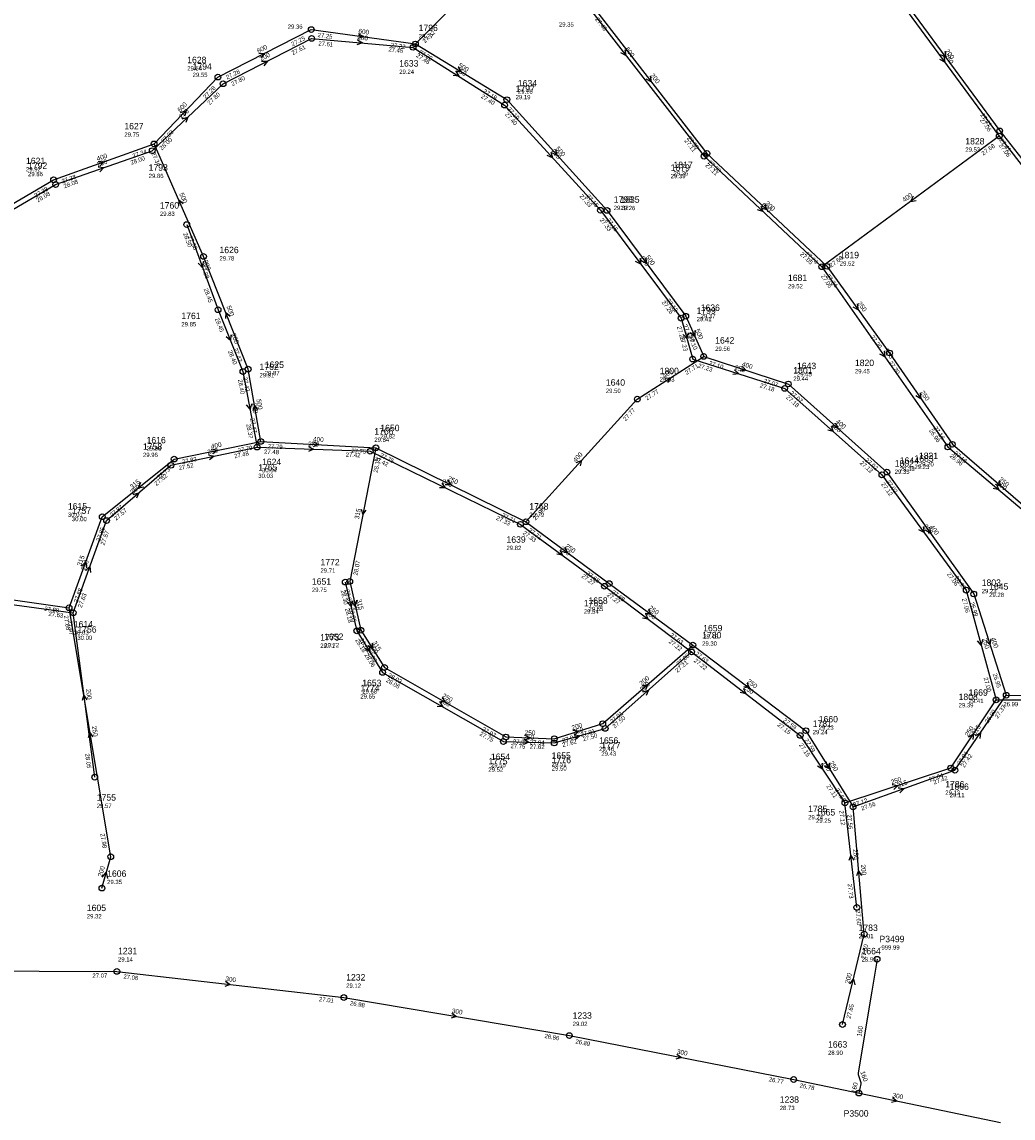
# Model space of a CAD drawing. Header units: metres. Extents: x 179992 to 198392, y 351761 to 369438.
# Tile 127 of 194: x 189851 to 190128, y 362425 to 362731. Entities that reach past the tile are written whole.
import ezdxf

# ---------------------------------------------------------------- set-up
doc = ezdxf.new("R2010")
doc.units = ezdxf.units.M

msp = doc.modelspace()

# ---------------------------------------------------------------- linework, layer by layer
at = {"layer": 'B-WE-RI-GWA-RIOOLLEIDING_BETON_300', "linetype": 'Continuous'}
for points in [[(189812.5, 362465.77), (189877.7, 362465.55)], [(189877.7, 362465.55), (189941.04, 362458.25)], [(189941.04, 362458.25), (190003.99, 362447.62)], [(190003.99, 362447.62), (190066.6, 362435.37)], [(190066.6, 362435.37), (190124.3, 362423.33)]]:
    msp.add_lwpolyline(points, dxfattribs=at)
at = {"layer": 'B-WE-RI-GWA-RIOOLPUT_INSPECTIEPUT'}
for centre in [(189877.7, 362465.55), (189941.04, 362458.25), (190003.99, 362447.62), (190066.6, 362435.37)]:
    msp.add_circle(centre, 0.8, dxfattribs=at)
at = {"layer": 'B-WE-RI-GWA_STROMINGSRICHTING'}
for points in [[(189908.02, 362462.78), (189909.37, 362461.9), (189907.86, 362461.35)], [(189971.21, 362453.88), (189972.52, 362452.93), (189970.98, 362452.46)], [(190034.02, 362442.48), (190035.29, 362441.49), (190033.74, 362441.06)], [(190094.19, 362430.35), (190095.45, 362429.35), (190093.89, 362428.94)]]:
    msp.add_lwpolyline(points, dxfattribs=at)
at = {"layer": 'B-WE-RI-HWA-RIOOLLEIDING', "linetype": 'Continuous'}
for points in [[(190093.65, 362739.95), (190123.98, 362698.68)], [(189950, 362611.67), (189942.7, 362574.37)], [(189950, 362611.67), (189991.87, 362591.04)], [(189873.64, 362592.44), (189893.71, 362608.52)], [(189864.38, 362567.04), (189873.64, 362592.44)], [(189991.87, 362591.04), (190015.1, 362573.76)], [(189942.7, 362574.37), (189945.79, 362560.74)], [(190015.1, 362573.76), (190038.46, 362556.61)], [(189831.22, 362571.72), (189864.38, 362567.04)], [(189876, 362497.54), (189864.38, 362567.04)], [(189945.79, 362560.74), (189952.4, 362550.38)], [(190013.31, 362534.68), (190038.46, 362556.61)], [(190038.46, 362556.61), (190070.03, 362532.72)], [(189952.4, 362550.38), (189986.3, 362530.96)], [(190111.6, 362521.67), (190125.92, 362542.62)], [(190125.92, 362542.62), (190156.48, 362542.42)], [(189999.8, 362530.49), (190013.31, 362534.68)], [(190070.03, 362532.72), (190083.17, 362511.43)], [(189986.3, 362530.96), (189999.8, 362530.49)], [(190083.17, 362511.43), (190111.6, 362521.67)], [(190086.3, 362475.95), (190083.17, 362511.43)], [(189873.53, 362488.78), (189876, 362497.54)], [(190080.23, 362450.73), (190086.3, 362475.95)]]:
    msp.add_lwpolyline(points, dxfattribs=at)
at = {"layer": 'B-WE-RI-HWA-RIOOLLEIDING_BETON_400', "linetype": 'Continuous'}
for points in [[(190123.98, 362698.68), (190074.45, 362662.2)], [(190123.98, 362698.68), (190150.22, 362664.87)], [(189860.06, 362686.46), (189888.1, 362696.47)], [(189834.48, 362671.48), (189860.06, 362686.46)], [(190022.96, 362625.28), (190041.48, 362637.18)], [(190041.48, 362637.18), (190065.11, 362629.47)], [(190065.11, 362629.47), (190092.64, 362604.9)], [(189991.87, 362591.04), (190022.96, 362625.28)], [(189893.71, 362608.52), (189917.89, 362613.44)], [(189917.89, 362613.44), (189950, 362611.67)], [(190092.64, 362604.9), (190116.85, 362570.87)], [(190116.85, 362570.87), (190125.92, 362542.62)]]:
    msp.add_lwpolyline(points, dxfattribs=at)
at = {"layer": 'B-WE-RI-HWA-RIOOLLEIDING_BETON_500', "linetype": 'Continuous'}
for points in [[(189961.03, 362724.37), (189986.54, 362708.83)], [(189986.54, 362708.83), (190014.51, 362677.91)], [(189901.9, 362665.09), (189888.1, 362696.47)], [(190014.51, 362677.91), (190036.49, 362648.37)], [(189914.35, 362633.62), (189901.9, 362665.09)], [(190074.45, 362662.2), (190109.64, 362611.9)], [(190036.49, 362648.37), (190041.48, 362637.18)], [(189917.89, 362613.44), (189914.35, 362633.62)], [(190109.64, 362611.9), (190138, 362588.02)]]:
    msp.add_lwpolyline(points, dxfattribs=at)
at = {"layer": 'B-WE-RI-HWA-RIOOLLEIDING_BETON_600', "linetype": 'Continuous'}
for points in [[(189997.99, 362749.31), (190041.6, 362693.06)], [(189905.92, 362715.13), (189931.97, 362728.39)], [(189931.97, 362728.39), (189961.03, 362724.37)], [(189888.1, 362696.47), (189905.92, 362715.13)], [(190041.6, 362693.06), (190074.45, 362662.2)]]:
    msp.add_lwpolyline(points, dxfattribs=at)
at = {"layer": 'B-WE-RI-HWA-RIOOLLEIDING_BETON_700', "linetype": 'Continuous'}
msp.add_lwpolyline([(189981.6, 362745.02), (189961.03, 362724.37)], dxfattribs=at)
at = {"layer": 'B-WE-RI-HWA-RIOOLPUT_INSPECTIEPUT'}
for centre in [(189931.97, 362728.39), (189961.03, 362724.37), (189905.92, 362715.13), (189986.54, 362708.83), (190123.98, 362698.68), (189888.1, 362696.47), (190041.6, 362693.06), (189860.06, 362686.46), (190014.51, 362677.91), (189901.9, 362665.09), (190074.45, 362662.2), (190036.49, 362648.37), (190041.48, 362637.18), (189914.35, 362633.62), (190065.11, 362629.47), (190022.96, 362625.28), (189917.89, 362613.44), (189950, 362611.67), (190109.64, 362611.9), (189893.71, 362608.52), (190092.64, 362604.9), (189873.64, 362592.44), (189991.87, 362591.04), (189942.7, 362574.37), (190015.1, 362573.76), (190116.85, 362570.87), (189864.38, 362567.04), (189945.79, 362560.74), (190038.46, 362556.61), (189952.4, 362550.38), (190125.92, 362542.62), (190013.31, 362534.68), (190070.03, 362532.72), (189986.3, 362530.96), (189999.8, 362530.49), (190111.6, 362521.67), (190083.17, 362511.43), (189876, 362497.54), (189873.53, 362488.78), (190086.3, 362475.95), (190080.23, 362450.73)]:
    msp.add_circle(centre, 0.8, dxfattribs=at)
at = {"layer": 'B-WE-RI-HWA_STROMINGSRICHTING'}
for points in [[(189945.17, 362727.29), (189946.5, 362726.38), (189944.97, 362725.86)], [(190019.48, 362722.76), (190019.79, 362721.18), (190018.34, 362721.88)], [(189917.34, 362721.75), (189918.95, 362721.76), (189917.99, 362720.47)], [(190108.54, 362720.9), (190108.82, 362719.32), (190107.38, 362720.05)], [(189972.93, 362717.96), (189973.79, 362716.6), (189972.18, 362716.73)], [(189895.49, 362705.26), (189897.01, 362705.8), (189896.54, 362704.26)], [(190000.09, 362694.92), (190000.53, 362693.37), (189999.03, 362693.95)], [(189872.48, 362691.66), (189874.08, 362691.46), (189872.97, 362690.3)], [(189896.24, 362679.75), (189895, 362680.78), (189894.92, 362679.17)], [(190099.95, 362681.87), (190099.22, 362680.44), (190100.8, 362680.71)], [(190057.47, 362679.14), (190058.03, 362677.63), (190056.48, 362678.09)], [(190025.22, 362664.73), (190025.5, 362663.14), (190024.06, 362663.87)], [(189909.32, 362648.28), (189908.12, 362649.35), (189907.99, 362647.75)], [(190039.06, 362644.38), (190038.98, 362642.78), (190037.74, 362643.8)], [(190091.81, 362638.64), (190092.05, 362637.05), (190090.63, 362637.82)], [(190052.15, 362634.46), (190053.29, 362633.32), (190051.7, 362633.09)], [(190030.62, 362631.06), (190032.22, 362631.23), (190031.4, 362629.85)], [(189917.08, 362622.24), (189916.12, 362623.53), (189915.66, 362621.99)], [(190078.28, 362618.68), (190078.88, 362617.18), (190077.32, 362617.61)], [(189932.55, 362613.35), (189933.95, 362612.55), (189932.47, 362611.92)], [(189904.25, 362611.4), (189905.8, 362610.98), (189904.53, 362609.99)], [(190005.91, 362607.58), (190007.41, 362608.16), (190006.98, 362606.61)], [(189884.35, 362601.94), (189883.67, 362600.48), (189885.25, 362600.82)], [(189969.96, 362602.64), (189970.93, 362601.35), (189969.33, 362601.35)], [(190123.18, 362601.44), (190123.82, 362599.96), (190122.25, 362600.34)], [(189945.92, 362594.57), (189946.35, 362593.02), (189947.33, 362594.29)], [(190104.5, 362589.48), (190104.74, 362587.89), (190103.32, 362588.64)], [(190002.76, 362583.84), (190003.48, 362582.4), (190001.9, 362582.68)], [(189867.84, 362578.63), (189869.01, 362579.74), (189869.19, 362578.14)], [(189944.63, 362569.12), (189944.24, 362567.55), (189943.22, 362568.8)], [(190026.05, 362566.62), (190026.78, 362565.18), (190025.19, 362565.46)], [(189948.93, 362557.16), (189949.1, 362555.56), (189947.71, 362556.39)], [(190121.63, 362558.34), (190121.39, 362556.74), (190120.26, 362557.9)], [(190024.33, 362545.24), (190025.89, 362545.65), (190025.27, 362544.16)], [(190053.53, 362546.11), (190054.24, 362544.66), (190052.66, 362544.96)], [(189968.46, 362542.01), (189969.35, 362540.67), (189967.74, 362540.76)], [(190004.97, 362532.85), (190006.55, 362532.58), (190005.39, 362531.47)], [(189871.14, 362530.99), (189870.19, 362532.29), (189869.72, 362530.75)], [(189991.64, 362531.49), (189993.05, 362530.72), (189991.59, 362530.06)], [(190117.35, 362531.36), (190118.76, 362532.15), (190118.54, 362530.55)], [(190076.46, 362523.68), (190076.6, 362522.07), (190075.23, 362522.92)], [(190095.79, 362516.74), (190097.39, 362516.55), (190096.27, 362515.38)], [(189873.59, 362491.87), (189874.77, 362493.16), (189875.09, 362491.45)], [(190085.58, 362492.32), (190084.73, 362493.69), (190084.14, 362492.19)], [(190082.23, 362462.11), (190083.27, 362463.34), (190083.63, 362461.77)]]:
    msp.add_lwpolyline(points, dxfattribs=at)
at = {"layer": 'B-WE-RI-VWA-PERCEELAANSLUITLEIDING_PVC_160', "linetype": 'Continuous'}
msp.add_lwpolyline([(190089.884, 362468.927), (190088.399, 362460.052), (190084.586, 362437.274), (190084.575, 362437.196), (190084.568, 362437.117), (190084.566, 362437.038), (190084.57, 362436.959), (190084.578, 362436.881), (190084.592, 362436.803), (190084.6, 362436.771), (190085.258, 362434.812), (190085.281, 362434.736), (190085.299, 362434.659), (190085.311, 362434.581), (190085.319, 362434.503), (190085.321, 362434.424), (190085.318, 362434.345), (190085.31, 362434.266), (190085.3, 362434.209), (190084.807, 362431.567)], dxfattribs=at)
at = {"layer": 'B-WE-RI-VWA-RIOOLLEIDING', "linetype": 'Continuous'}
for points in [[(190093.99, 362741.17), (190124.09, 362700.12)], [(190011.32, 362733.88), (190042.39, 362693.83)], [(189907.36, 362713.26), (189932.07, 362725.93)], [(189932.07, 362725.93), (189960.37, 362723.43)], [(189960.37, 362723.43), (189985.91, 362707.31)], [(189887.58, 362694.59), (189907.36, 362713.26)], [(189985.91, 362707.31), (190012.65, 362677.95)], [(190124.09, 362700.12), (190151.76, 362664.92)], [(189860.63, 362685.12), (189887.58, 362694.59)], [(190042.39, 362693.83), (190075.86, 362662.32)], [(189835.54, 362670.53), (189860.63, 362685.12)], [(190012.65, 362677.95), (190035.2, 362647.84)], [(190075.86, 362662.32), (190093.38, 362638.12)], [(190035.2, 362647.84), (190038.41, 362636.44)], [(190038.41, 362636.44), (190064.09, 362628.24)], [(190093.38, 362638.12), (190110.88, 362612.64)], [(190064.09, 362628.24), (190091.22, 362604.12)], [(190110.88, 362612.64), (190138, 362589.35)], [(189892.79, 362606.78), (189916.85, 362611.88)], [(189916.85, 362611.88), (189948.4, 362610.71)], [(189948.4, 362610.71), (189990.34, 362590.31)], [(189874.84, 362591.37), (189892.79, 362606.78)], [(190091.22, 362604.12), (190114.77, 362571.93)], [(189865.53, 362565.65), (189874.84, 362591.37)], [(189990.34, 362590.31), (190013.81, 362573.04)], [(189941.46, 362574.19), (189944.67, 362560.58)], [(190013.81, 362573.04), (190038.1, 362554.69)], [(189830.65, 362570.36), (189865.53, 362565.65)], [(190114.77, 362571.93), (190123.12, 362541.33)], [(189871.53, 362519.75), (189865.53, 362565.65)], [(189944.67, 362560.58), (189951.87, 362548.98)], [(190013.99, 362533.34), (190038.1, 362554.69)], [(190038.1, 362554.69), (190068.41, 362531.41)], [(189951.87, 362548.98), (189985.6, 362529.71)], [(190110.46, 362522.31), (190123.12, 362541.33)], [(189999.77, 362529.29), (190013.99, 362533.34)], [(189985.6, 362529.71), (189999.77, 362529.29)], [(190068.41, 362531.41), (190080.91, 362512.56)], [(190080.91, 362512.56), (190110.46, 362522.31)], [(190084.22, 362483.39), (190080.91, 362512.56)]]:
    msp.add_lwpolyline(points, dxfattribs=at)
at = {"layer": 'B-WE-RI-VWA-RIOOLLEIDING_PVC_200', "linetype": 'Continuous'}
for points in [[(189897.2, 362673.95), (189905.96, 362650.21)], [(189905.96, 362650.21), (189912.9, 362632.95)], [(189912.9, 362632.95), (189916.85, 362611.88)]]:
    msp.add_lwpolyline(points, dxfattribs=at)
at = {"layer": 'B-WE-RI-VWA-RIOOLLEIDING_PVC_250', "linetype": 'Continuous'}
msp.add_lwpolyline([(190123.12, 362541.33), (190157.28, 362541.34)], dxfattribs=at)
at = {"layer": 'B-WE-RI-VWA-RIOOLPUT_INSPECTIEPUT'}
for centre in [(189932.07, 362725.93), (189960.37, 362723.43), (189907.36, 362713.26), (189985.91, 362707.31), (190124.09, 362700.12), (189887.58, 362694.59), (190042.39, 362693.83), (189860.63, 362685.12), (190012.65, 362677.95), (189897.2, 362673.95), (190075.86, 362662.32), (189905.96, 362650.21), (190035.2, 362647.84), (190038.41, 362636.44), (190093.38, 362638.12), (189912.9, 362632.95), (190064.09, 362628.24), (189916.85, 362611.88), (190110.88, 362612.64), (189948.4, 362610.71), (189892.79, 362606.78), (190091.22, 362604.12), (189874.84, 362591.37), (189990.34, 362590.31), (189941.46, 362574.19), (190013.81, 362573.04), (190114.77, 362571.93), (189865.53, 362565.65), (189944.67, 362560.58), (190038.1, 362554.69), (189951.87, 362548.98), (190123.12, 362541.33), (190013.99, 362533.34), (189985.6, 362529.71), (189999.77, 362529.29), (190068.41, 362531.41), (189871.53, 362519.75), (190110.46, 362522.31), (190080.91, 362512.56), (190084.22, 362483.39), (190089.88, 362468.93), (190084.81, 362431.57)]:
    msp.add_circle(centre, 0.8, dxfattribs=at)
at = {"layer": 'B-WE-RI-VWA_STROMINGSRICHTING'}
for points in [[(189944.85, 362725.52), (189946.22, 362724.68), (189944.72, 362724.09)], [(190108.77, 362722.23), (190109.04, 362720.65), (190107.61, 362721.38)], [(189918.11, 362719.58), (189919.71, 362719.59), (189918.76, 362718.3)], [(189972.31, 362716.75), (189973.14, 362715.37), (189971.54, 362715.53)], [(190026.54, 362715.43), (190026.86, 362713.85), (190025.4, 362714.55)], [(189895.93, 362703.46), (189897.47, 362703.93), (189896.92, 362702.41)], [(189998.84, 362694.18), (189999.28, 362692.63), (189997.78, 362693.21)], [(189872.51, 362690.06), (189874.1, 362689.85), (189872.99, 362688.7)], [(190058.57, 362679.59), (190059.12, 362678.08), (190057.58, 362678.54)], [(190023.64, 362664.48), (190023.92, 362662.9), (190022.49, 362663.62)], [(189901.76, 362663.68), (189901.58, 362662.08), (189900.41, 362663.18)], [(190084.36, 362651.81), (190084.62, 362650.22), (190083.19, 362650.96)], [(189909.56, 362643.18), (189909.43, 362641.58), (189908.22, 362642.65)], [(190037.11, 362643.72), (190036.8, 362642.14), (190035.72, 362643.33)], [(190050.1, 362633.46), (190051.25, 362632.34), (190049.66, 362632.09)], [(190101.91, 362626.97), (190102.13, 362625.38), (190100.72, 362626.16)], [(189915.32, 362623.96), (189914.88, 362622.42), (189913.9, 362623.7)], [(190077.06, 362617.67), (190077.65, 362616.18), (190076.1, 362616.6)], [(189931.21, 362612.07), (189932.62, 362611.3), (189931.16, 362610.63)], [(189903.26, 362609.74), (189904.82, 362609.33), (189903.56, 362608.33)], [(189968.39, 362601.79), (189969.37, 362600.51), (189967.76, 362600.49)], [(190123.82, 362602.48), (190124.44, 362600.99), (190122.88, 362601.39)], [(189882.25, 362598.68), (189883.82, 362599.08), (189883.19, 362597.59)], [(190102.73, 362589.61), (190102.99, 362588.03), (190101.56, 362588.76)], [(190001.34, 362583.11), (190002.08, 362581.67), (190000.49, 362581.95)], [(189869.02, 362577.4), (189870.18, 362578.51), (189870.37, 362576.91)], [(189943.44, 362568.95), (189943.07, 362567.39), (189942.03, 362568.62)], [(190025.24, 362565.31), (190025.96, 362563.86), (190024.37, 362564.16)], [(190119.26, 362558.21), (190118.95, 362556.63), (190117.87, 362557.83)], [(189948.12, 362556.38), (189948.27, 362554.78), (189946.9, 362555.62)], [(189869.43, 362541.37), (189868.53, 362542.7), (189868, 362541.18)], [(190024.49, 362543.6), (190026.04, 362544.02), (190025.44, 362542.52)], [(190052.55, 362544.5), (190053.26, 362543.05), (190051.67, 362543.36)], [(189967.84, 362540.68), (189968.73, 362539.34), (189967.13, 362539.43)], [(189991.27, 362530.26), (189992.68, 362529.5), (189991.22, 362528.82)], [(190005.3, 362531.61), (190006.88, 362531.32), (190005.69, 362530.23)], [(190115.39, 362531.02), (190116.79, 362531.82), (190116.59, 362530.22)], [(190074.46, 362523.58), (190074.66, 362521.98), (190073.26, 362522.79)], [(190094.09, 362517.67), (190095.68, 362517.43), (190094.54, 362516.3)], [(190083.44, 362496.63), (190082.57, 362497.97), (190082.01, 362496.46)]]:
    msp.add_lwpolyline(points, dxfattribs=at)

# ---------------------------------------------------------------- texts
at = {"layer": 'B-WE-RI-GWA_AFM'}
for rotation, p in [(-6.57, (189907.92, 362462.87)), (-9.58, (189971.11, 362453.96)), (-11.07, (190033.92, 362442.58)), (-11.79, (190094.08, 362430.42))]:
    msp.add_text('300', height=1.3, rotation=rotation, dxfattribs=at).set_placement(p)
at = {"layer": 'B-WE-RI-GWA_BOB'}
for s, rotation, p in [('27.07', -0.19, (189870.89, 362463.77)), ('27.06', -6.57, (189879.48, 362463.53)), ('27.01', -6.57, (189934.08, 362457.24)), ('26.98', -9.58, (189942.71, 362456.14)), ('26.86', -9.58, (189996.99, 362446.98)), ('26.89', -11.07, (190005.61, 362445.47)), ('26.77', -11.07, (190059.58, 362434.91)), ('26.78', -11.79, (190068.19, 362433.2))]:
    msp.add_text(s, height=1.2, rotation=rotation, dxfattribs=at).set_placement(p)
at = {"layer": 'B-WE-RI-GWA_PUTDEKSELNIVEAU'}
for s, p in [('29.14', (189878.03, 362468.3)), ('29.12', (189941.71, 362460.96)), ('29.02', (190004.91, 362450.29)), ('28.73', (190062.72, 362426.83))]:
    msp.add_text(s, height=1.2, dxfattribs=at).set_placement(p)
at = {"layer": 'B-WE-RI-GWA_PUTNUMMER'}
for s, p in [('1231', (189878.03, 362470.34)), ('1232', (189941.71, 362463)), ('1233', (190004.91, 362452.33)), ('1238', (190062.72, 362428.87))]:
    msp.add_text(s, height=1.8, dxfattribs=at).set_placement(p)
at = {"layer": 'B-WE-RI-HWA_AFM'}
for s, rotation, p in [('600', -7.88, (189945.06, 362727.37)), ('600', 26.98, (189917.19, 362721.73)), ('600', -52.21, (190019.46, 362722.88)), ('500', -31.35, (189972.86, 362718.07)), ('250', -53.69, (190108.52, 362721.02)), ('600', 46.32, (189895.37, 362705.23)), ('500', -47.87, (190000.06, 362695.05)), ('400', 19.65, (189872.35, 362691.67)), ('500', -66.26, (189895.09, 362682.53)), ('400', 36.37, (190097.51, 362680.13)), ('600', -43.21, (190057.42, 362679.26)), ('500', -53.35, (190025.19, 362664.84)), ('500', -68.42, (189908.27, 362651.07)), ('500', -65.97, (190039.06, 362644.54)), ('500', -55.02, (190091.8, 362638.79)), ('400', 32.72, (190030.48, 362631.03)), ('400', -18.07, (190052.05, 362634.52)), ('500', -80.05, (189916.63, 362625.2)), ('400', -41.75, (190078.24, 362618.8)), ('400', 11.5, (189904.11, 362611.42)), ('400', -3.16, (189932.42, 362613.44)), ('400', 47.76, (190005.8, 362607.52)), ('315', 38.7, (189881.97, 362600.11)), ('250', -26.23, (189969.88, 362602.73)), ('500', -40.1, (190123.13, 362601.57)), ('315', 78.93, (189945.28, 362591.65)), ('400', -54.57, (190104.48, 362589.61)), ('250', -36.64, (190002.7, 362583.97)), ('315', 69.97, (189867.75, 362578.55)), ('315', -77.23, (189944.67, 362569.27)), ('250', -36.28, (190025.99, 362566.75)), ('315', -57.46, (189948.91, 362557.29)), ('400', -72.2, (190121.65, 362558.49)), ('200', 41.09, (190024.21, 362545.21)), ('250', -37.12, (190053.47, 362546.22)), ('250', -29.81, (189968.37, 362542.11)), ('250', -80.51, (189870.71, 362533.94)), ('250', -1.99, (189991.51, 362531.56)), ('200', 17.23, (190004.85, 362532.87)), ('315', 55.65, (190117.25, 362531.32)), ('250', -58.32, (190076.45, 362523.78)), ('315', 19.81, (190095.66, 362516.77)), ('200', 74.25, (189873.59, 362491.87)), ('200', -84.96, (190085.37, 362495.32)), ('200', 76.47, (190082.15, 362462))]:
    msp.add_text(s, height=1.3, rotation=rotation, dxfattribs=at).set_placement(p)
at = {"layer": 'B-WE-RI-HWA_BOB'}
for s, rotation, p in [('27.25', 26.98, (189926.73, 362723.7)), ('27.25', -7.88, (189933.7, 362726.33)), ('27.22', 45.11, (189963.72, 362724.52)), ('27.22', -7.88, (189954.05, 362723.52)), ('27.22', -31.35, (189961.8, 362721.79)), ('27.28', 26.98, (189908.52, 362714.43)), ('27.28', 46.32, (189902.53, 362708.97)), ('27.19', -31.35, (189979.8, 362710.83)), ('27.19', -47.87, (189986.55, 362706.14)), ('27.06', -53.69, (190118.5, 362703.09)), ('27.33', 46.32, (189890.78, 362696.67)), ('27.11', -52.21, (190036.01, 362697.33)), ('27.34', 19.65, (189882.3, 362692.49)), ('27.68', 36.37, (190119.57, 362693.2)), ('27.06', -52.18, (190123.78, 362696)), ('27.34', -66.26, (189887.26, 362693.91)), ('27.11', -43.21, (190041.83, 362690.38)), ('27.38', 19.65, (189862.55, 362685.44)), ('27.38', 30.35, (189855.1, 362681.47)), ('27.15', -47.87, (190008.61, 362681.75)), ('27.15', -53.35, (190014.26, 362675.23)), ('27.38', -66.26, (189897.51, 362670.59)), ('27.05', -43.21, (190068.26, 362665.54)), ('27.60', 36.37, (190077.13, 362661.94)), ('27.38', -68.42, (189900.96, 362662.57)), ('27.05', -55.02, (190074.12, 362659.53)), ('27.12', -53.35, (190030.99, 362652.75)), ('27.12', -65.97, (190035.66, 362645.81)), ('27.10', -65.97, (190037.07, 362642.66)), ('27.42', -68.42, (189910.17, 362639.28)), ('27.71', 32.72, (190036.73, 362631.99)), ('27.10', -18.07, (190042.82, 362634.85)), ('27.42', -80.05, (189912.92, 362631.34)), ('27.07', -18.07, (190058.09, 362629.87)), ('27.77', 32.72, (190025.62, 362624.85)), ('27.07', -41.75, (190065.4, 362626.8)), ('27.77', 47.76, (190019.72, 362619.04)), ('27.47', -80.05, (189914.94, 362619.83)), ('26.96', -55.02, (190104.27, 362616.44)), ('27.79', 11.5, (189911.59, 362610.32)), ('27.79', -3.16, (189919.79, 362611.53)), ('27.83', 11.5, (189896.03, 362607.15)), ('27.75', -3.16, (189943.11, 362610.25)), ('27.75', -26.23, (189951, 362609.17)), ('27.02', -41.75, (190086.37, 362608.08)), ('26.96', -40.1, (190110.01, 362609.23)), ('28.73', 38.7, (189889.53, 362602.86)), ('28.15', 78.93, (189950.46, 362604.65)), ('27.02', -54.57, (190092.33, 362602.23)), ('27.87', 38.7, (189876.33, 362592.29)), ('27.90', 47.76, (189994.55, 362591.31)), ('27.71', -26.23, (189984.97, 362592.43)), ('27.85', 69.97, (189873, 362585.43)), ('27.71', -36.64, (189992.4, 362588.4)), ('28.07', 78.93, (189944.85, 362575.99)), ('27.68', -36.64, (190008.57, 362576.37)), ('26.99', -54.57, (190111.44, 362575.37)), ('27.88', 69.97, (189866.76, 362568.3)), ('28.07', -77.23, (189941.39, 362572.02)), ('27.68', -36.28, (190015.65, 362571.13)), ('27.88', -8.03, (189857.4, 362566.21)), ('28.05', -77.23, (189942.53, 362566.97)), ('26.99', -72.2, (190115.75, 362568.42)), ('27.88', -80.51, (189862.93, 362564.77)), ('27.63', -36.28, (190031.91, 362559.18)), ('28.05', -57.46, (189945.35, 362558.09)), ('28.03', -57.46, (189947.23, 362555.14)), ('27.86', 41.09, (190034.52, 362550.78)), ('27.63', -37.12, (190038.97, 362553.97)), ('28.03', -29.81, (189953.24, 362547.82)), ('26.95', -72.2, (190122.13, 362548.54)), ('27.37', 55.65, (190123.57, 362535.99)), ('27.91', 41.09, (190016, 362534.64)), ('27.59', -37.12, (190063.52, 362535.39)), ('27.97', -29.81, (189979.5, 362532.78)), ('27.91', 17.23, (190007.35, 362530.95)), ('27.97', -1.99, (189988.24, 362529.09)), ('27.94', -1.99, (189992.94, 362528.93)), ('27.94', 17.23, (190002.24, 362529.36)), ('27.59', -58.32, (190069.55, 362530.07)), ('27.42', 55.65, (190114.21, 362522.31)), ('27.42', 19.81, (190105.81, 362517.67)), ('27.56', -58.32, (190078.07, 362516.27)), ('27.56', 19.81, (190085.66, 362510.41)), ('27.56', -84.96, (190081.55, 362509.28)), ('27.98', -80.51, (189873.1, 362503.95)), ('27.60', -84.96, (190083.91, 362482.57)), ('27.60', 76.47, (190086.46, 362468.92)), ('27.65', 76.47, (190082.45, 362452.25))]:
    msp.add_text(s, height=1.2, rotation=rotation, dxfattribs=at).set_placement(p)
at = {"layer": 'B-WE-RI-HWA_PUTDEKSELNIVEAU'}
for s, p in [('29.54', (189897.34, 362716.97)), ('29.24', (189956.51, 362716.02)), ('29.16', (189989.63, 362710.47)), ('29.75', (189879.8, 362698.5)), ('29.92', (189852.35, 362688.81)), ('29.39', (190032.27, 362686.91)), ('29.26', (190018.24, 362677.99)), ('29.78', (189906.35, 362663.95)), ('29.52', (190065.01, 362656.17)), ('29.37', (190040.65, 362647.83)), ('29.56', (190044.69, 362638.71)), ('29.87', (189918.99, 362631.92)), ('29.45', (190067.51, 362631.59)), ('29.50', (190014.18, 362626.97)), ('29.82', (189951.24, 362614.27)), ('29.98', (189886, 362610.87)), ('30.04', (189918.22, 362604.81)), ('29.38', (190096.21, 362605.17)), ('29.23', (190100.31, 362605.75)), ('30.01', (189864.05, 362592.39)), ('29.82', (189986.45, 362583.13)), ('29.75', (189932.14, 362571.43)), ('29.28', (190121.16, 362570.03)), ('29.55', (190009.33, 362566.09)), ('30.03', (189865.7, 362559.49)), ('29.72', (189935.58, 362556)), ('29.46', (190041.35, 362558.4)), ('29.68', (189946.19, 362543.09)), ('29.41', (190115.42, 362540.43)), ('29.23', (190073.6, 362532.99)), ('29.46', (190012.31, 362527.04)), ('29.55', (189982.1, 362522.51)), ('29.51', (189999.05, 362522.81)), ('29.11', (190110.12, 362514.16)), ('29.25', (190072.84, 362507.01)), ('29.35', (189875, 362489.9)), ('29.32', (189869.33, 362480.33)), ('28.99', (190085.55, 362468.27)), ('28.90', (190076.19, 362442.23))]:
    msp.add_text(s, height=1.2, dxfattribs=at).set_placement(p)
at = {"layer": 'B-WE-RI-HWA_PUTNUMMER'}
for s, p in [('1628', (189897.34, 362719.01)), ('1633', (189956.51, 362718.06)), ('1634', (189989.63, 362712.51)), ('1627', (189879.8, 362700.54)), ('1621', (189852.35, 362690.85)), ('1679', (190032.27, 362688.95)), ('1635', (190018.24, 362680.03)), ('1626', (189906.35, 362665.99)), ('1681', (190065.01, 362658.21)), ('1636', (190040.65, 362649.87)), ('1642', (190044.69, 362640.75)), ('1625', (189918.99, 362633.96)), ('1643', (190067.51, 362633.63)), ('1640', (190014.18, 362629.01)), ('1650', (189951.24, 362616.31)), ('1616', (189886, 362612.91)), ('1644', (190096.21, 362607.21)), ('1683', (190100.31, 362607.79)), ('1624', (189918.22, 362606.85)), ('1615', (189864.05, 362594.43)), ('1639', (189986.45, 362585.17)), ('1651', (189932.14, 362573.47)), ('1645', (190121.16, 362572.07)), ('1658', (190009.33, 362568.13)), ('1614', (189865.7, 362561.53)), ('1659', (190041.35, 362560.44)), ('1652', (189935.58, 362558.04)), ('1653', (189946.19, 362545.13)), ('1669', (190115.42, 362542.47)), ('1660', (190073.6, 362535.03)), ('1656', (190012.31, 362529.08)), ('1654', (189982.1, 362524.55)), ('1655', (189999.05, 362524.85)), ('1666', (190110.12, 362516.2)), ('1665', (190072.84, 362509.05)), ('1606', (189875, 362491.94)), ('1605', (189869.33, 362482.37)), ('1664', (190085.55, 362470.31)), ('1663', (190076.19, 362444.27))]:
    msp.add_text(s, height=1.8, dxfattribs=at).set_placement(p)
at = {"layer": 'B-WE-RI-VWA_AFM'}
for s, rotation, p in [('200', -5.05, (189944.74, 362725.59)), ('200', -53.75, (190108.75, 362722.37)), ('200', 27.15, (189917.97, 362719.57)), ('250', -32.26, (189972.24, 362716.88)), ('200', -52.2, (190026.52, 362715.54)), ('200', 43.35, (189895.79, 362703.44)), ('250', -47.67, (189998.81, 362694.31)), ('200', 19.36, (189872.38, 362690.05)), ('200', -43.27, (190058.52, 362679.69)), ('200', -69.75, (189901.76, 362663.83)), ('250', -53.17, (190023.61, 362664.62)), ('250', -54.1, (190084.33, 362651.93)), ('200', -68.1, (189909.58, 362643.32)), ('250', -74.27, (190037.14, 362643.84)), ('250', -17.71, (190050, 362633.56)), ('250', -55.52, (190101.88, 362627.1)), ('200', -79.38, (189915.36, 362624.08)), ('250', -41.64, (190077, 362617.8)), ('250', -2.12, (189931.09, 362612.12)), ('250', 11.97, (189903.12, 362609.79)), ('250', -25.94, (189968.31, 362601.89)), ('250', -40.66, (190123.76, 362602.62)), ('250', 40.65, (189882.12, 362598.62)), ('250', -53.81, (190102.71, 362589.74)), ('250', -36.35, (190001.29, 362583.25)), ('250', 70.1, (189868.92, 362577.3)), ('200', -76.73, (189943.46, 362569.09)), ('250', -37.07, (190025.17, 362565.43)), ('200', -58.17, (189948.1, 362556.51)), ('250', -74.74, (190119.28, 362558.33)), ('250', 41.53, (190024.36, 362543.55)), ('250', -37.53, (190052.49, 362544.62)), ('200', -82.55, (189869.1, 362544.32)), ('200', -29.74, (189967.76, 362540.8)), ('250', 15.9, (190005.16, 362531.63)), ('250', 56.35, (190115.29, 362530.93)), ('250', -1.7, (189991.15, 362530.31)), ('250', -56.45, (190074.45, 362523.74)), ('250', 18.26, (190093.96, 362517.68)), ('250', -83.53, (190083.17, 362499.62)), ('160', 80.5, (190085.48, 362447.25)), ('160', -71.43, (190085.16, 362437.5)), ('160', 79.43, (190084, 362431.49))]:
    msp.add_text(s, height=1.3, rotation=rotation, dxfattribs=at).set_placement(p)
at = {"layer": 'B-WE-RI-VWA_BOB'}
for s, rotation, p in [('27.48', -52.2, (190011.12, 362731.2)), ('27.61', -5.05, (189933.9, 362723.96)), ('27.61', 27.15, (189926.84, 362721.23)), ('27.46', -5.05, (189953.44, 362722.24)), ('27.46', -32.26, (189961.1, 362720.84)), ('27.80', 27.15, (189909.96, 362712.57)), ('27.80', 43.35, (189903.65, 362707.28)), ('27.40', -32.26, (189979.2, 362709.42)), ('27.40', -47.67, (189985.93, 362704.62)), ('27.41', -53.75, (190118.62, 362704.54)), ('28.00', 43.35, (189890.27, 362694.65)), ('27.30', -52.2, (190036.8, 362698.1)), ('27.41', -51.83, (190123.91, 362697.44)), ('28.00', 19.36, (189881.76, 362690.64)), ('27.30', -43.27, (190042.61, 362691.15)), ('28.08', 19.36, (189863.11, 362684.08)), ('28.08', 30.18, (189855.66, 362680.15)), ('27.33', -47.67, (190006.74, 362681.77)), ('27.33', -53.17, (190012.41, 362675.27)), ('28.50', -69.75, (189896.2, 362671.45)), ('27.24', -43.27, (190069.68, 362665.67)), ('27.24', -54.1, (190075.57, 362659.64)), ('28.45', -69.75, (189901.92, 362655.97)), ('27.26', -53.17, (190029.68, 362652.2)), ('28.45', -68.1, (189905.04, 362647.68)), ('27.26', -74.27, (190034.01, 362645.43)), ('27.23', -74.27, (190034.83, 362642.5)), ('27.20', -54.1, (190087.93, 362642.57)), ('28.40', -68.1, (189908.69, 362638.59)), ('27.23', -17.71, (190039.77, 362634.12)), ('27.20', -55.52, (190093.03, 362635.45)), ('28.40', -79.38, (189911.5, 362630.65)), ('27.18', -17.71, (190057.06, 362628.59)), ('27.18', -41.64, (190064.39, 362625.57)), ('28.37', -79.38, (189913.83, 362618.23)), ('27.16', -55.52, (190105.55, 362617.23)), ('27.48', 11.97, (189910.57, 362608.71)), ('27.48', -2.12, (189918.78, 362610.01)), ('27.42', -2.12, (189941.54, 362609.16)), ('27.42', -25.94, (189949.41, 362608.22)), ('27.16', -40.66, (190111.22, 362609.97)), ('27.52', 11.97, (189895.12, 362605.43)), ('27.12', -41.64, (190084.94, 362607.29)), ('27.52', 40.65, (189888.8, 362600.98)), ('27.12', -53.81, (190090.95, 362601.44)), ('27.57', 40.65, (189877.53, 362591.31)), ('27.33', -25.94, (189983.44, 362591.67)), ('27.57', 70.1, (189874.22, 362584.36)), ('27.33', -36.35, (189990.88, 362587.67)), ('27.27', -36.35, (190007.27, 362575.62)), ('27.06', -53.81, (190109.3, 362576.36)), ('27.63', 70.1, (189867.9, 362566.92)), ('28.30', -76.73, (189940.17, 362571.83)), ('27.27', -37.07, (190014.32, 362570.4)), ('27.06', -74.74, (190113.56, 362569.53)), ('28.18', -76.73, (189941.36, 362566.79)), ('27.63', -7.69, (189858.55, 362564.78)), ('27.97', -82.55, (189864, 362563.43)), ('28.18', -58.17, (189944.2, 362557.93)), ('27.22', -37.07, (190031.59, 362557.35)), ('28.06', -58.17, (189946.75, 362553.81)), ('27.21', 41.53, (190034.2, 362548.83)), ('27.22', -37.53, (190038.59, 362552.04)), ('28.06', -29.74, (189952.71, 362546.42)), ('27.00', -74.74, (190119.59, 362547.42)), ('26.99', 56.35, (190120.85, 362534.67)), ('26.99', 0.02, (190125.12, 362539.53)), ('27.50', 41.53, (190016.68, 362533.32)), ('27.75', -29.74, (189978.8, 362531.52)), ('27.15', -37.53, (190061.92, 362534.12)), ('27.62', 15.9, (190002.19, 362528.11)), ('27.50', 15.9, (190007.94, 362529.75)), ('28.05', -82.55, (189868.86, 362526.26)), ('27.75', -1.7, (189987.55, 362527.85)), ('27.62', -1.7, (189992.92, 362527.69)), ('27.15', -56.45, (190068.02, 362528.75)), ('27.04', 56.35, (190113.07, 362522.98)), ('27.04', 18.26, (190104.57, 362518.47)), ('27.11', -56.45, (190075.65, 362517.23)), ('27.12', 18.26, (190083.37, 362511.48)), ('27.12', -83.53, (190079.35, 362510.37)), ('27.73', -83.53, (190081.66, 362489.94))]:
    msp.add_text(s, height=1.2, rotation=rotation, dxfattribs=at).set_placement(p)
at = {"layer": 'B-WE-RI-VWA_PUTDEKSELNIVEAU'}
for s, p in [('29.36', (189925.39, 362728.6)), ('29.35', (190001.08, 362729.22)), ('29.27', (189961.93, 362725.93)), ('29.55', (189898.85, 362715.15)), ('29.19', (189989, 362708.95)), ('29.53', (190114.5, 362694.29)), ('29.86', (189852.92, 362687.47)), ('29.36', (190033.06, 362687.68)), ('29.86', (189886.58, 362686.95)), ('29.32', (190016.38, 362678.03)), ('29.83', (189889.72, 362676.39)), ('29.52', (190079.48, 362662.53)), ('29.85', (189895.72, 362645.55)), ('29.41', (190039.51, 362647)), ('29.45', (190083.69, 362632.43)), ('29.91', (189917.51, 362631.33)), ('29.63', (190029.2, 362630.17)), ('29.44', (190066.49, 362630.36)), ('29.84', (189949.56, 362613.33)), ('29.96', (189885, 362609.09)), ('29.20', (190101.55, 362606.49)), ('30.03', (189917.18, 362603.25)), ('29.35', (190094.79, 362604.39)), ('29.79', (189992.81, 362592.38)), ('30.00', (189865.15, 362591.18)), ('29.71', (189934.54, 362576.81)), ('29.23', (190119.08, 362571.09)), ('29.54', (190008.04, 362565.37)), ('30.00', (189866.69, 362558.05)), ('29.71', (189934.46, 362555.84)), ('29.30', (190041.06, 362556.43)), ('29.65', (189945.66, 362541.69)), ('29.39', (190112.63, 362539.22)), ('29.24', (190071.92, 362531.74)), ('29.43', (190012.91, 362525.72)), ('29.52', (189981.4, 362521.26)), ('29.50', (189999.1, 362521.6)), ('29.12', (190108.9, 362514.83)), ('29.57', (189872.11, 362511.15)), ('29.24', (190070.64, 362507.98)), ('29.01', (190084.72, 362474.78)), ('-999.99', (190090.55, 362471.64))]:
    msp.add_text(s, height=1.2, dxfattribs=at).set_placement(p)
at = {"layer": 'B-WE-RI-VWA_PUTNUMMER'}
for s, p in [('1796', (189961.93, 362727.97)), ('1794', (189898.85, 362717.19)), ('1797', (189989, 362710.99)), ('1828', (190114.5, 362696.33)), ('1817', (190033.06, 362689.72)), ('1792', (189852.92, 362689.51)), ('1793', (189886.58, 362688.99)), ('1760', (189889.72, 362678.43)), ('1798', (190016.38, 362680.07)), ('1819', (190079.48, 362664.57)), ('1761', (189895.72, 362647.59)), ('1799', (190039.51, 362649.04)), ('1762', (189917.51, 362633.37)), ('1800', (190029.2, 362632.21)), ('1801', (190066.49, 362632.4)), ('1820', (190083.69, 362634.47)), ('1766', (189949.56, 362615.37)), ('1758', (189885, 362611.13)), ('1821', (190101.55, 362608.53)), ('1765', (189917.18, 362605.29)), ('1802', (190094.79, 362606.43)), ('1757', (189865.15, 362593.22)), ('1768', (189992.81, 362594.42)), ('1772', (189934.54, 362578.85)), ('1803', (190119.08, 362573.13)), ('1769', (190008.04, 362567.41)), ('1756', (189866.69, 362560.09)), ('1780', (190041.06, 362558.47)), ('1773', (189934.46, 362557.88)), ('1774', (189945.66, 362543.73)), ('1808', (190112.63, 362541.26)), ('1781', (190071.92, 362533.78)), ('1777', (190012.91, 362527.76)), ('1775', (189981.4, 362523.3)), ('1776', (189999.1, 362523.64)), ('1786', (190108.9, 362516.87)), ('1755', (189872.11, 362513.19)), ('1785', (190070.64, 362510.02)), ('1783', (190084.72, 362476.82)), ('P3499', (190090.55, 362473.68)), ('P3500', (190080.54, 362425.01))]:
    msp.add_text(s, height=1.8, dxfattribs=at).set_placement(p)

doc.saveas('drawing.dxf')
